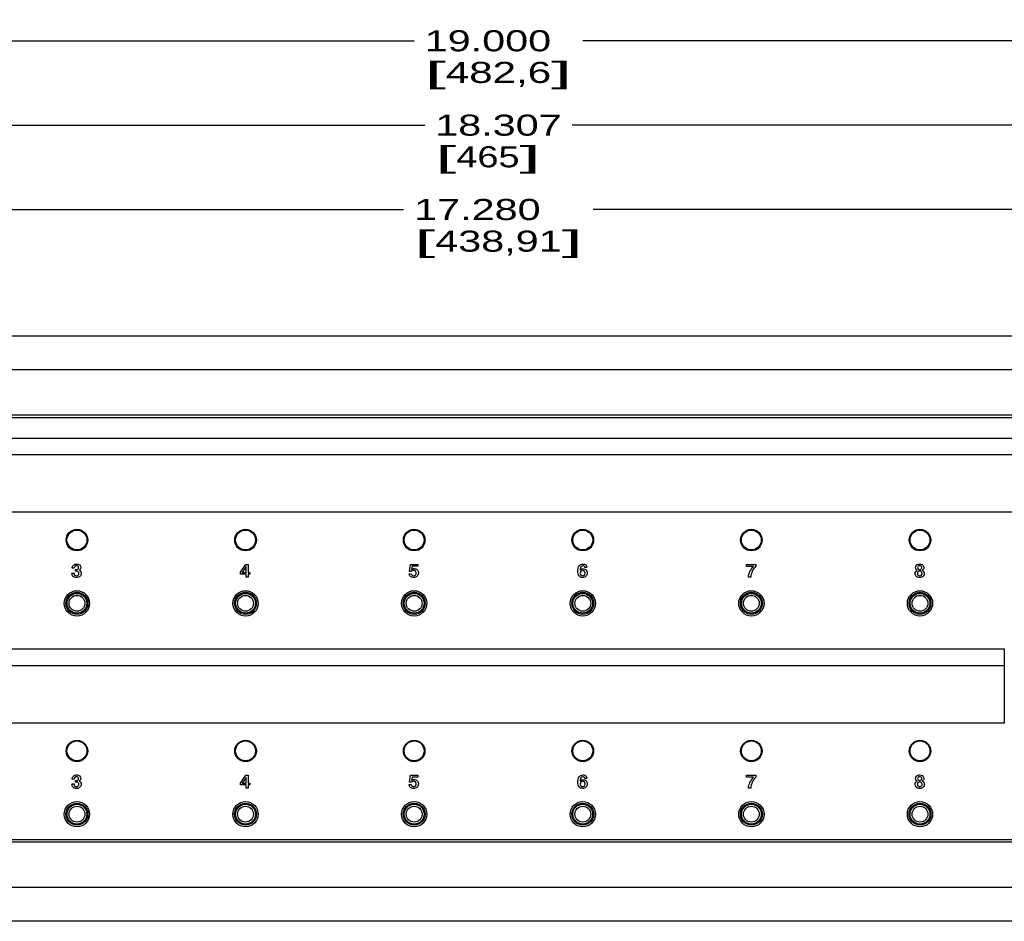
# Model space of a CAD drawing. Header units: inches. Extents: x -3.6 to 47.6, y 1.8 to 32.
# Tile 24 of 35: x 19.4 to 25.2, y 11 to 16.3. Entities that reach past the tile are written whole.
import ezdxf
from ezdxf.enums import TextEntityAlignment as Align

# ---------------------------------------------------------------- set-up
doc = ezdxf.new("R2010")
doc.units = ezdxf.units.IN
doc.header["$LTSCALE"] = 2.42
doc.header["$MEASUREMENT"] = 0
doc.layers.get('0').update_dxf_attribs({"linetype": 'CONTINUOUS'})
doc.layers.add('DIM', color=7, linetype='CONTINUOUS')
doc.styles.get("Standard").update_dxf_attribs({"font": 'arial'})
doc.dimstyles.new('DIMSTYLE_1', dxfattribs={"dimtxt": 0.125, "dimasz": 0.18, "dimexe": 0.125, "dimexo": 0.0625, "dimgap": 0.0625, "dimtad": 0, "dimtih": 1, "dimtoh": 1, "dimdec": 3, "dimzin": 4, "dimdsep": 46, "dimtxsty": 'Standard', "dimblk": '_FILLED', "dimblk1": '_FILLED', "dimblk2": '_FILLED', "dimcen": 0.09, "dimadec": 0, "dimazin": 0, "dimtp": 0.003, "dimtm": 0.003, "dimtfac": 1, "dimtdec": 3, "dimtofl": 0, "dimtmove": 0, "dimatfit": 3, "dimldrblk": '_FILLED', "dimfxl": 0, "dimtolj": 1, "dimtzin": 4, "dimarcsym": 0})

# ---------------------------------------------------------------- blocks, each defined once
blk = doc.blocks.new('_FILLED')
at = {"color": 0, "linetype": 'ByBlock'}
blk.add_solid([(0, 0), (-1, 0.174), (-1, -0.174)], dxfattribs=at)
blk = doc.blocks.new('*D1')
at = {"layer": 'DIM', "color": 7, "linetype": 'Continuous'}
for p, q in [((13.5693, 14.4943), (13.5693, 15.3068)), ((30.8493, 14.4943), (30.8493, 15.3068)), ((13.5693, 15.1818), (21.6468, 15.1818)), ((30.8493, 15.1818), (22.7718, 15.1818))]:
    blk.add_line(p, q, dxfattribs=at)
at = {"layer": 'DIM', "color": 7, "linetype": 'Continuous', "xscale": 0.18, "yscale": 0.18, "zscale": 0.18, "rotation": 180}
blk.add_blockref('_FILLED', (13.5693, 15.1818), dxfattribs=at)
at = {"layer": 'DIM', "color": 7, "linetype": 'Continuous', "xscale": 0.18, "yscale": 0.18, "zscale": 0.18}
blk.add_blockref('_FILLED', (30.8493, 15.1818), dxfattribs=at)
at = {"layer": 'DIM', "color": 7, "linetype": 'Continuous'}
for s, width, p, p2 in [('17.280', 1.404215, (21.7093, 15.1193), (22.4593, 15.1193)), ('[', 2.57645, (21.7093, 14.9318), (21.8343, 14.9318)), (']', 2.57645, (22.5843, 14.9318), (22.7093, 14.9318)), ('438,91', 1.404215, (21.8343, 14.9318), (22.5843, 14.9318))]:
    blk.add_text(s, height=0.125, dxfattribs=dict(at, width=width)).set_placement(p, p2, align=Align.FIT)
blk = doc.blocks.new('*D2')
at = {"layer": 'DIM', "color": 7, "linetype": 'Continuous'}
for p, q in [((13.0558, 13.4948), (13.0558, 15.8068)), ((31.3628, 13.4948), (31.3628, 15.8068)), ((13.0558, 15.6818), (21.7718, 15.6818)), ((31.3628, 15.6818), (22.6468, 15.6818))]:
    blk.add_line(p, q, dxfattribs=at)
at = {"layer": 'DIM', "color": 7, "linetype": 'Continuous', "xscale": 0.18, "yscale": 0.18, "zscale": 0.18, "rotation": 180}
blk.add_blockref('_FILLED', (13.0558, 15.6818), dxfattribs=at)
at = {"layer": 'DIM', "color": 7, "linetype": 'Continuous', "xscale": 0.18, "yscale": 0.18, "zscale": 0.18}
blk.add_blockref('_FILLED', (31.3628, 15.6818), dxfattribs=at)
at = {"layer": 'DIM', "color": 7, "linetype": 'Continuous'}
for s, width, p, p2 in [('18.307', 1.404215, (21.8343, 15.6193), (22.5843, 15.6193)), ('[', 2.57645, (21.8343, 15.4318), (21.9593, 15.4318)), ('465', 1.287094, (21.9593, 15.4318), (22.3343, 15.4318)), (']', 2.57645, (22.3343, 15.4318), (22.4593, 15.4318))]:
    blk.add_text(s, height=0.125, dxfattribs=dict(at, width=width)).set_placement(p, p2, align=Align.FIT)
blk = doc.blocks.new('*D3')
at = {"layer": 'DIM', "color": 7, "linetype": 'Continuous'}
for p, q in [((12.7093, 14.369), (12.7093, 16.3068)), ((31.7093, 14.369), (31.7093, 16.3068)), ((12.7093, 16.1818), (21.7093, 16.1818)), ((31.7093, 16.1818), (22.7093, 16.1818))]:
    blk.add_line(p, q, dxfattribs=at)
at = {"layer": 'DIM', "color": 7, "linetype": 'Continuous', "xscale": 0.18, "yscale": 0.18, "zscale": 0.18, "rotation": 180}
blk.add_blockref('_FILLED', (12.7093, 16.1818), dxfattribs=at)
at = {"layer": 'DIM', "color": 7, "linetype": 'Continuous', "xscale": 0.18, "yscale": 0.18, "zscale": 0.18}
blk.add_blockref('_FILLED', (31.7093, 16.1818), dxfattribs=at)
at = {"layer": 'DIM', "color": 7, "linetype": 'Continuous'}
for s, width, p, p2 in [('19.000', 1.404215, (21.7718, 16.1193), (22.5218, 16.1193)), ('[', 2.57645, (21.7718, 15.9318), (21.8968, 15.9318)), (']', 2.57645, (22.5218, 15.9318), (22.6468, 15.9318)), ('482,6', 1.430244, (21.8968, 15.9318), (22.5218, 15.9318))]:
    blk.add_text(s, height=0.125, dxfattribs=dict(at, width=width)).set_placement(p, p2, align=Align.FIT)

msp = doc.modelspace()

# ---------------------------------------------------------------- linework, layer by layer
at = {"color": 7, "linetype": 'Continuous'}
for p, q in [((30.8493, 14.4318), (13.5693, 14.4318)), ((30.8493, 14.2318), (13.5693, 14.2318)), ((30.8493, 13.9628), (13.5693, 13.9628)), ((30.8343, 13.9478), (13.5843, 13.9478)), ((17.2093, 13.8273), (29.2093, 13.8273)), ((29.2093, 13.7273), (17.2093, 13.7273)), ((29.2093, 13.3873), (17.2093, 13.3873)), ((19.6798, 13.0266), (19.692, 13.0266)), ((19.6934, 13.0551), (19.6814, 13.0551)), ((19.7015, 13.0376), (19.7015, 13.0473)), ((19.7025, 13.0473), (19.7044, 13.0473)), ((20.6796, 13.0322), (20.7112, 13.0781)), ((20.6796, 13.0207), (20.6796, 13.0322)), ((20.7132, 13.0649), (20.6902, 13.0309)), ((20.6902, 13.0309), (20.7132, 13.0309)), ((20.7112, 13.0781), (20.7252, 13.0781)), ((20.7132, 13.0309), (20.7132, 13.0649)), ((20.7252, 13.0781), (20.7252, 13.031)), ((20.7252, 13.031), (20.7353, 13.031)), ((20.7353, 13.031), (20.7353, 13.0207)), ((21.6799, 13.0231), (21.6923, 13.0231)), ((21.6823, 13.0368), (21.688, 13.0781)), ((21.6934, 13.0365), (21.6823, 13.0368)), ((21.688, 13.0781), (21.7305, 13.0781)), ((21.6969, 13.0672), (21.6943, 13.0487)), ((21.7305, 13.0672), (21.6969, 13.0672)), ((21.7305, 13.0781), (21.7305, 13.0672)), ((22.7343, 13.0596), (22.7217, 13.0596)), ((23.6811, 13.0781), (23.735, 13.0781)), ((23.6811, 13.0666), (23.6811, 13.0781)), ((23.7215, 13.0666), (23.6811, 13.0666)), ((23.735, 13.0781), (23.735, 13.0677)), ((20.713, 13.0207), (20.6796, 13.0207)), ((20.713, 13.0026), (20.713, 13.0207)), ((20.7252, 13.0026), (20.713, 13.0026)), ((20.7252, 13.0207), (20.7252, 13.0026)), ((20.7353, 13.0207), (20.7252, 13.0207)), ((23.7053, 13.0026), (23.6919, 13.0026)), ((17.2093, 12.5773), (25.2093, 12.5773)), ((25.2093, 12.5773), (25.2093, 12.4773)), ((25.2093, 12.4773), (17.2093, 12.4773)), ((25.2093, 12.4773), (25.2093, 12.1373)), ((25.2093, 12.1373), (17.2093, 12.1373)), ((19.6934, 11.8051), (19.6814, 11.8051)), ((19.7015, 11.7876), (19.7015, 11.7973)), ((19.7026, 11.7973), (19.7045, 11.7973)), ((20.6797, 11.7822), (20.7112, 11.8281)), ((20.7132, 11.8149), (20.6902, 11.7809)), ((20.7112, 11.8281), (20.7252, 11.8281)), ((20.7132, 11.7809), (20.7132, 11.8149)), ((20.7252, 11.8281), (20.7252, 11.781)), ((21.6823, 11.7868), (21.688, 11.8281)), ((21.688, 11.8281), (21.7305, 11.8281)), ((21.6969, 11.8172), (21.6943, 11.7987)), ((21.7305, 11.8172), (21.6969, 11.8172)), ((21.7305, 11.8281), (21.7305, 11.8172)), ((22.7343, 11.8096), (22.7218, 11.8096)), ((23.6811, 11.8281), (23.735, 11.8281)), ((23.6811, 11.8166), (23.6811, 11.8281)), ((23.7215, 11.8166), (23.6811, 11.8166)), ((23.735, 11.8281), (23.735, 11.8177)), ((19.6798, 11.7766), (19.692, 11.7766)), ((20.6797, 11.7707), (20.6797, 11.7822)), ((20.713, 11.7707), (20.6797, 11.7707)), ((20.6902, 11.7809), (20.7132, 11.7809)), ((20.713, 11.7526), (20.713, 11.7707)), ((20.7252, 11.7526), (20.713, 11.7526)), ((20.7252, 11.781), (20.7353, 11.781)), ((20.7252, 11.7707), (20.7252, 11.7526)), ((20.7353, 11.7707), (20.7252, 11.7707)), ((20.7353, 11.781), (20.7353, 11.7707)), ((21.6799, 11.7731), (21.6924, 11.7731)), ((21.6934, 11.7865), (21.6823, 11.7868)), ((23.7053, 11.7526), (23.6919, 11.7526)), ((13.5843, 11.4468), (30.8343, 11.4468)), ((30.8493, 11.4318), (13.5693, 11.4318)), ((30.8493, 11.1628), (13.5693, 11.1628)), ((30.8493, 10.9628), (13.5693, 10.9628))]:
    msp.add_line(p, q, dxfattribs=at)
for centre, radius in [((19.7093, 13.2223), 0.064), ((19.7093, 13.2228), 0.059), ((20.7093, 13.2223), 0.064), ((20.7093, 13.2228), 0.059), ((21.7093, 13.2223), 0.064), ((21.7093, 13.2228), 0.059), ((22.7093, 13.2223), 0.064), ((22.7093, 13.2228), 0.059), ((23.7093, 13.2223), 0.064), ((23.7093, 13.2228), 0.059), ((24.7093, 13.2223), 0.064), ((24.7093, 13.2228), 0.059), ((19.7093, 12.8473), 0.075), ((19.7093, 12.8478), 0.065), ((19.7093, 12.8478), 0.0587), ((20.7093, 12.8473), 0.075), ((20.7093, 12.8478), 0.065), ((20.7093, 12.8478), 0.0587), ((21.7093, 12.8473), 0.075), ((21.7093, 12.8478), 0.065), ((21.7093, 12.8478), 0.0587), ((22.7093, 12.8473), 0.075), ((22.7093, 12.8478), 0.065), ((22.7093, 12.8478), 0.0587), ((23.7093, 12.8473), 0.075), ((23.7093, 12.8478), 0.065), ((23.7093, 12.8478), 0.0587), ((24.7093, 12.8473), 0.075), ((24.7093, 12.8478), 0.065), ((24.7093, 12.8478), 0.0587), ((19.7093, 12.8478), 0.0469), ((20.7093, 12.8478), 0.0469), ((21.7093, 12.8478), 0.0469), ((22.7093, 12.8478), 0.0469), ((23.7093, 12.8478), 0.0469), ((24.7093, 12.8478), 0.0469), ((19.7093, 11.9723), 0.064), ((19.7093, 11.9728), 0.059), ((20.7093, 11.9723), 0.064), ((20.7093, 11.9728), 0.059), ((21.7093, 11.9723), 0.064), ((21.7093, 11.9728), 0.059), ((22.7093, 11.9723), 0.064), ((22.7093, 11.9728), 0.059), ((23.7093, 11.9723), 0.064), ((23.7093, 11.9728), 0.059), ((24.7093, 11.9723), 0.064), ((24.7093, 11.9728), 0.059), ((19.7093, 11.5973), 0.075), ((19.7093, 11.5978), 0.065), ((19.7093, 11.5978), 0.0587), ((19.7093, 11.5978), 0.0469), ((20.7093, 11.5973), 0.075), ((20.7093, 11.5978), 0.065), ((20.7093, 11.5978), 0.0587), ((20.7093, 11.5978), 0.0469), ((21.7093, 11.5973), 0.075), ((21.7093, 11.5978), 0.065), ((21.7093, 11.5978), 0.0587), ((21.7093, 11.5978), 0.0469), ((22.7093, 11.5973), 0.075), ((22.7093, 11.5978), 0.065), ((22.7093, 11.5978), 0.0587), ((22.7093, 11.5978), 0.0469), ((23.7093, 11.5973), 0.075), ((23.7093, 11.5978), 0.065), ((23.7093, 11.5978), 0.0587), ((23.7093, 11.5978), 0.0469), ((24.7093, 11.5973), 0.075), ((24.7093, 11.5978), 0.065), ((24.7093, 11.5978), 0.0587), ((24.7093, 11.5978), 0.0469)]:
    msp.add_circle(centre, radius, dxfattribs=at)
for points, knots in [([(19.6942, 13.0025), (19.6915, 13.0036), (19.6831, 13.0089), (19.6798, 13.0194), (19.6798, 13.026)], [0, 0, 0, 0, 0.306037, 1, 1, 1, 1]), ([(19.6814, 13.0556), (19.6814, 13.062), (19.6848, 13.0724), (19.6963, 13.0794), (19.7066, 13.0807), (19.7166, 13.0796), (19.7278, 13.0742), (19.7317, 13.065), (19.7317, 13.0591), (19.7317, 13.0588)], [0, 0, 0, 0, 0.253389, 0.377345, 0.515041, 0.65354, 0.771912, 0.989229, 1, 1, 1, 1]), ([(19.692, 13.0266), (19.692, 13.0226), (19.6941, 13.0139), (19.7064, 13.0102), (19.7183, 13.0132), (19.7213, 13.0211), (19.7212, 13.025), (19.7212, 13.0252)], [0, 0, 0, 0, 0.259484, 0.506818, 0.757334, 0.988037, 1, 1, 1, 1]), ([(19.7066, 13.0698), (19.7029, 13.0698), (19.6953, 13.0674), (19.6934, 13.0594), (19.6934, 13.0557)], [0, 0, 0, 0, 0.486545, 1, 1, 1, 1]), ([(19.7221, 13.0439), (19.7257, 13.0426), (19.7325, 13.0375), (19.7361, 13.0227), (19.7302, 13.0079), (19.7174, 13.0013), (19.7063, 12.9999), (19.6983, 13.0009), (19.6946, 13.0023), (19.6942, 13.0025)], [0, 0, 0, 0, 0.149265, 0.30449, 0.559183, 0.692688, 0.845583, 0.987326, 1, 1, 1, 1]), ([(19.7212, 13.0252), (19.7211, 13.0287), (19.7191, 13.034), (19.7124, 13.0373), (19.7074, 13.0378), (19.7037, 13.0377), (19.702, 13.0376), (19.7015, 13.0376)], [0, 0, 0, 0, 0.372952, 0.574131, 0.815491, 0.932304, 1, 1, 1, 1]), ([(19.7044, 13.0473), (19.7082, 13.0473), (19.7162, 13.0479), (19.7198, 13.0586), (19.7163, 13.0681), (19.7099, 13.0699), (19.7066, 13.0698)], [0, 0, 0, 0, 0.289932, 0.533591, 0.758573, 1, 1, 1, 1]), ([(19.7317, 13.0588), (19.7316, 13.0557), (19.7301, 13.0495), (19.7249, 13.0453), (19.7221, 13.0439)], [0, 0, 0, 0, 0.487515, 1, 1, 1, 1]), ([(21.7249, 13.0063), (21.7198, 13.0024), (21.7062, 12.9985), (21.6862, 13.0039), (21.6803, 13.017), (21.6799, 13.0231)], [0, 0, 0, 0, 0.339926, 0.680125, 1, 1, 1, 1]), ([(21.6923, 13.0231), (21.6927, 13.0199), (21.6958, 13.0131), (21.7068, 13.01), (21.7189, 13.0141), (21.7217, 13.0236), (21.7214, 13.0288), (21.7213, 13.0297)], [0, 0, 0, 0, 0.208104, 0.424303, 0.681719, 0.947444, 1, 1, 1, 1]), ([(21.7213, 13.0297), (21.7208, 13.0331), (21.718, 13.0402), (21.7076, 13.0436), (21.6987, 13.0419), (21.6949, 13.0385), (21.6934, 13.0365)], [0, 0, 0, 0, 0.26867, 0.598087, 0.800501, 1, 1, 1, 1]), ([(21.6943, 13.0487), (21.6962, 13.0502), (21.7009, 13.0527), (21.7127, 13.0542), (21.7299, 13.0484), (21.7371, 13.0268), (21.7313, 13.0118), (21.7255, 13.0068), (21.7249, 13.0063)], [0, 0, 0, 0, 0.092404, 0.195666, 0.449479, 0.707111, 0.97095, 1, 1, 1, 1]), ([(22.7283, 13.0077), (22.7259, 13.0053), (22.7198, 13.0014), (22.7085, 12.9998), (22.6967, 13.0017), (22.6868, 13.0098), (22.6814, 13.0225), (22.6801, 13.0384), (22.6814, 13.0548), (22.6861, 13.0669), (22.6905, 13.072), (22.6917, 13.0731)], [0, 0, 0, 0, 0.090147, 0.18811, 0.298921, 0.401333, 0.516791, 0.660179, 0.824204, 0.955016, 1, 1, 1, 1]), ([(22.6917, 13.0731), (22.6935, 13.0749), (22.6992, 13.0791), (22.7121, 13.0814), (22.729, 13.0772), (22.734, 13.0652), (22.7343, 13.0596)], [0, 0, 0, 0, 0.137496, 0.378269, 0.697474, 1, 1, 1, 1]), ([(22.7217, 13.0596), (22.7214, 13.0624), (22.7191, 13.0684), (22.7083, 13.0712), (22.6948, 13.0636), (22.6943, 13.0515), (22.694, 13.0452)], [0, 0, 0, 0, 0.170694, 0.346201, 0.610012, 1, 1, 1, 1]), ([(22.694, 13.0452), (22.6961, 13.0474), (22.7015, 13.0514), (22.7143, 13.0533), (22.7311, 13.0473), (22.7379, 13.0267), (22.7331, 13.0127), (22.7283, 13.0077)], [0, 0, 0, 0, 0.119255, 0.247872, 0.48695, 0.732781, 1, 1, 1, 1]), ([(22.7087, 13.0417), (22.7048, 13.0417), (22.6967, 13.0388), (22.6934, 13.0263), (22.6968, 13.0141), (22.7048, 13.0109), (22.7087, 13.0109)], [0, 0, 0, 0, 0.241648, 0.499705, 0.758886, 1, 1, 1, 1]), ([(22.7087, 13.0109), (22.7125, 13.0109), (22.7207, 13.0142), (22.7238, 13.0267), (22.7204, 13.0389), (22.7125, 13.0417), (22.7087, 13.0417)], [0, 0, 0, 0, 0.241723, 0.512334, 0.761267, 1, 1, 1, 1]), ([(23.6919, 13.0026), (23.693, 13.014), (23.6994, 13.0375), (23.7134, 13.0574), (23.7215, 13.0666)], [0, 0, 0, 0, 0.481897, 1, 1, 1, 1]), ([(23.735, 13.0677), (23.7267, 13.0587), (23.7126, 13.0384), (23.7065, 13.0145), (23.7053, 13.0026)], [0, 0, 0, 0, 0.505977, 1, 1, 1, 1]), ([(24.6946, 13.0027), (24.6922, 13.0038), (24.6843, 13.0086), (24.6793, 13.0225), (24.6826, 13.0371), (24.6894, 13.0424), (24.693, 13.0439)], [0, 0, 0, 0, 0.154255, 0.5325, 0.769533, 1, 1, 1, 1]), ([(24.693, 13.0439), (24.6901, 13.0454), (24.6847, 13.0496), (24.6819, 13.0619), (24.6887, 13.0777), (24.7065, 13.0814), (24.7182, 13.0794), (24.7224, 13.0772)], [0, 0, 0, 0, 0.139596, 0.278511, 0.518448, 0.794361, 1, 1, 1, 1]), ([(24.7079, 13.0383), (24.7039, 13.0382), (24.6963, 13.0361), (24.6923, 13.0248), (24.6963, 13.0135), (24.7041, 13.0113), (24.7081, 13.0113), (24.7083, 13.0113)], [0, 0, 0, 0, 0.252645, 0.495683, 0.737206, 0.987122, 1, 1, 1, 1]), ([(24.7229, 13.0439), (24.7265, 13.0425), (24.7332, 13.0371), (24.7367, 13.0225), (24.7311, 13.0078), (24.7187, 13.0012), (24.7077, 12.9999), (24.6994, 13.0009), (24.6952, 13.0025), (24.6946, 13.0027)], [0, 0, 0, 0, 0.148762, 0.305679, 0.553881, 0.682618, 0.831136, 0.974788, 1, 1, 1, 1]), ([(24.7079, 13.0698), (24.7045, 13.0698), (24.6982, 13.0683), (24.6943, 13.0591), (24.698, 13.0496), (24.7047, 13.048), (24.7082, 13.0481), (24.7084, 13.0481)], [0, 0, 0, 0, 0.25708, 0.488722, 0.727994, 0.986936, 1, 1, 1, 1]), ([(24.7084, 13.0481), (24.7116, 13.0482), (24.7178, 13.0498), (24.7216, 13.059), (24.7177, 13.0684), (24.7113, 13.0698), (24.7079, 13.0698)], [0, 0, 0, 0, 0.25313, 0.494513, 0.733517, 1, 1, 1, 1]), ([(24.7083, 13.0113), (24.7121, 13.0114), (24.7196, 13.0136), (24.7236, 13.0249), (24.7194, 13.0362), (24.7118, 13.0383), (24.7079, 13.0383)], [0, 0, 0, 0, 0.248317, 0.500731, 0.74221, 1, 1, 1, 1]), ([(24.7224, 13.0772), (24.7237, 13.0765), (24.7293, 13.0725), (24.734, 13.0619), (24.7312, 13.0497), (24.7258, 13.0454), (24.7229, 13.0439)], [0, 0, 0, 0, 0.110547, 0.518709, 0.758984, 1, 1, 1, 1]), ([(19.6814, 11.8056), (19.6814, 11.812), (19.6848, 11.8224), (19.6964, 11.8294), (19.7066, 11.8307), (19.7166, 11.8296), (19.7278, 11.8242), (19.7317, 11.815), (19.7317, 11.8091), (19.7317, 11.8088)], [0, 0, 0, 0, 0.253392, 0.377349, 0.515046, 0.653552, 0.771909, 0.989228, 1, 1, 1, 1]), ([(19.7066, 11.8198), (19.7029, 11.8198), (19.6953, 11.8174), (19.6934, 11.8094), (19.6934, 11.8057)], [0, 0, 0, 0, 0.486545, 1, 1, 1, 1]), ([(19.7045, 11.7973), (19.7082, 11.7973), (19.7162, 11.7979), (19.7198, 11.8086), (19.7163, 11.8181), (19.7099, 11.8199), (19.7066, 11.8198)], [0, 0, 0, 0, 0.289932, 0.533591, 0.758573, 1, 1, 1, 1]), ([(19.7317, 11.8088), (19.7316, 11.8057), (19.7301, 11.7995), (19.7249, 11.7953), (19.7221, 11.7939)], [0, 0, 0, 0, 0.487515, 1, 1, 1, 1]), ([(21.6943, 11.7987), (21.6962, 11.8002), (21.7009, 11.8027), (21.7127, 11.8042), (21.7299, 11.7984), (21.7371, 11.7768), (21.7313, 11.7618), (21.7255, 11.7568), (21.7249, 11.7563)], [0, 0, 0, 0, 0.092404, 0.195666, 0.449479, 0.707111, 0.97095, 1, 1, 1, 1]), ([(22.7283, 11.7577), (22.7259, 11.7553), (22.7198, 11.7514), (22.7085, 11.7498), (22.6967, 11.7517), (22.6868, 11.7598), (22.6814, 11.7725), (22.6801, 11.7884), (22.6815, 11.8048), (22.6861, 11.8169), (22.6905, 11.822), (22.6917, 11.8231)], [0, 0, 0, 0, 0.090134, 0.1881, 0.298871, 0.401303, 0.516781, 0.660146, 0.824187, 0.954996, 1, 1, 1, 1]), ([(22.6917, 11.8231), (22.6935, 11.8249), (22.6993, 11.8291), (22.7121, 11.8314), (22.729, 11.8272), (22.734, 11.8152), (22.7343, 11.8096)], [0, 0, 0, 0, 0.137561, 0.378244, 0.697462, 1, 1, 1, 1]), ([(22.7218, 11.8096), (22.7215, 11.8124), (22.7191, 11.8184), (22.7083, 11.8212), (22.6948, 11.8136), (22.6943, 11.8015), (22.694, 11.7951)], [0, 0, 0, 0, 0.170694, 0.346201, 0.610012, 1, 1, 1, 1]), ([(22.694, 11.7951), (22.6961, 11.7974), (22.7015, 11.8014), (22.7143, 11.8033), (22.7311, 11.7972), (22.7379, 11.7767), (22.7332, 11.7627), (22.7283, 11.7577)], [0, 0, 0, 0, 0.119255, 0.247872, 0.48695, 0.732781, 1, 1, 1, 1]), ([(23.6919, 11.7526), (23.693, 11.764), (23.6995, 11.7875), (23.7134, 11.8074), (23.7215, 11.8166)], [0, 0, 0, 0, 0.481897, 1, 1, 1, 1]), ([(23.735, 11.8177), (23.7267, 11.8087), (23.7126, 11.7884), (23.7065, 11.7645), (23.7053, 11.7526)], [0, 0, 0, 0, 0.505977, 1, 1, 1, 1]), ([(24.693, 11.7939), (24.6901, 11.7954), (24.6847, 11.7996), (24.6819, 11.8119), (24.6887, 11.8277), (24.7065, 11.8314), (24.7183, 11.8294), (24.7224, 11.8272)], [0, 0, 0, 0, 0.139596, 0.278511, 0.518448, 0.794361, 1, 1, 1, 1]), ([(24.7079, 11.8198), (24.7045, 11.8198), (24.6982, 11.8183), (24.6943, 11.8091), (24.698, 11.7996), (24.7047, 11.798), (24.7082, 11.7981), (24.7084, 11.7981)], [0, 0, 0, 0, 0.25708, 0.488722, 0.727994, 0.986936, 1, 1, 1, 1]), ([(24.7084, 11.7981), (24.7116, 11.7982), (24.7178, 11.7998), (24.7216, 11.809), (24.7177, 11.8184), (24.7113, 11.8198), (24.7079, 11.8198)], [0, 0, 0, 0, 0.25313, 0.494513, 0.733517, 1, 1, 1, 1]), ([(24.7224, 11.8272), (24.7237, 11.8265), (24.7294, 11.8225), (24.734, 11.8119), (24.7312, 11.7997), (24.7258, 11.7954), (24.7229, 11.7939)], [0, 0, 0, 0, 0.110547, 0.518709, 0.758984, 1, 1, 1, 1]), ([(19.6943, 11.7525), (19.6915, 11.7536), (19.6831, 11.7589), (19.6798, 11.7694), (19.6798, 11.776)], [0, 0, 0, 0, 0.306037, 1, 1, 1, 1]), ([(19.692, 11.7766), (19.692, 11.7726), (19.6941, 11.7639), (19.7064, 11.7602), (19.7183, 11.7632), (19.7213, 11.7711), (19.7212, 11.775), (19.7212, 11.7752)], [0, 0, 0, 0, 0.259484, 0.506818, 0.757334, 0.988037, 1, 1, 1, 1]), ([(19.7221, 11.7939), (19.7257, 11.7926), (19.7325, 11.7875), (19.7361, 11.7727), (19.7302, 11.7579), (19.7174, 11.7513), (19.7063, 11.7499), (19.6983, 11.7509), (19.6946, 11.7523), (19.6943, 11.7525)], [0, 0, 0, 0, 0.149267, 0.304494, 0.559189, 0.69268, 0.845581, 0.987326, 1, 1, 1, 1]), ([(19.7212, 11.7752), (19.7211, 11.7787), (19.7191, 11.784), (19.7124, 11.7873), (19.7074, 11.7878), (19.7037, 11.7877), (19.7021, 11.7876), (19.7015, 11.7876)], [0, 0, 0, 0, 0.372964, 0.574105, 0.815484, 0.932302, 1, 1, 1, 1]), ([(21.7249, 11.7563), (21.7199, 11.7524), (21.7062, 11.7485), (21.6862, 11.7539), (21.6803, 11.767), (21.6799, 11.7731)], [0, 0, 0, 0, 0.339926, 0.680125, 1, 1, 1, 1]), ([(21.6924, 11.7731), (21.6927, 11.7699), (21.6958, 11.7631), (21.7068, 11.76), (21.7189, 11.7641), (21.7217, 11.7736), (21.7214, 11.7788), (21.7213, 11.7797)], [0, 0, 0, 0, 0.208104, 0.424303, 0.681719, 0.947444, 1, 1, 1, 1]), ([(21.7213, 11.7797), (21.7209, 11.7831), (21.7181, 11.7902), (21.7076, 11.7936), (21.6987, 11.7919), (21.6949, 11.7885), (21.6934, 11.7865)], [0, 0, 0, 0, 0.26867, 0.598087, 0.800501, 1, 1, 1, 1]), ([(22.7087, 11.7917), (22.7048, 11.7917), (22.6967, 11.7887), (22.6935, 11.7763), (22.6968, 11.7641), (22.7048, 11.7608), (22.7087, 11.7609)], [0, 0, 0, 0, 0.241648, 0.499705, 0.758886, 1, 1, 1, 1]), ([(22.7087, 11.7609), (22.7125, 11.7609), (22.7207, 11.7642), (22.7238, 11.7766), (22.7204, 11.7889), (22.7125, 11.7917), (22.7087, 11.7917)], [0, 0, 0, 0, 0.241723, 0.512334, 0.761267, 1, 1, 1, 1]), ([(24.6946, 11.7527), (24.6922, 11.7538), (24.6843, 11.7586), (24.6793, 11.7725), (24.6826, 11.7871), (24.6894, 11.7924), (24.693, 11.7939)], [0, 0, 0, 0, 0.154197, 0.532467, 0.769517, 1, 1, 1, 1]), ([(24.7079, 11.7883), (24.704, 11.7882), (24.6963, 11.7861), (24.6923, 11.7748), (24.6963, 11.7635), (24.7041, 11.7613), (24.7082, 11.7613), (24.7084, 11.7613)], [0, 0, 0, 0, 0.252645, 0.495683, 0.737206, 0.987122, 1, 1, 1, 1]), ([(24.7229, 11.7939), (24.7265, 11.7925), (24.7332, 11.7871), (24.7367, 11.7725), (24.7312, 11.7578), (24.7187, 11.7512), (24.7077, 11.7499), (24.6994, 11.7509), (24.6952, 11.7525), (24.6946, 11.7527)], [0, 0, 0, 0, 0.148757, 0.305667, 0.55386, 0.682706, 0.831089, 0.974801, 1, 1, 1, 1]), ([(24.7084, 11.7613), (24.7121, 11.7614), (24.7197, 11.7636), (24.7236, 11.7749), (24.7194, 11.7862), (24.7118, 11.7883), (24.7079, 11.7883)], [0, 0, 0, 0, 0.248317, 0.500731, 0.74221, 1, 1, 1, 1])]:
    msp.add_open_spline(points, degree=3, knots=knots, dxfattribs=at)

# ---------------------------------------------------------------- dimensions: what is measured, and where the dimension line sits
at = {"layer": 'DIM', "color": 7, "linetype": 'Continuous'}
for base, p1, p2, picture, middle in [((31.7093, 16.1818), (12.7093, 14.3065), (31.7093, 14.3065), '*D3', (22.2093, 16.088)), ((31.3628, 15.6818), (13.0558, 13.4323), (31.3628, 13.4323), '*D2', (22.2093, 15.588))]:
    dim = msp.add_linear_dim(base=base, p1=p1, p2=p2, dimstyle='DIMSTYLE_1', dxfattribs=at)
    dim.commit()
    dim.dimension.update_dxf_attribs({"geometry": picture, "text_midpoint": middle, "dimtype": 160})
dim = msp.add_linear_dim(base=(13.5693, 15.1818), p1=(30.8493, 14.4318), p2=(13.5693, 14.4318), angle=180, dimstyle='DIMSTYLE_1', dxfattribs=at)
dim.commit()
dim.dimension.update_dxf_attribs({"geometry": '*D1', "text_midpoint": (22.2093, 15.088), "dimtype": 160})

doc.saveas('drawing.dxf')
